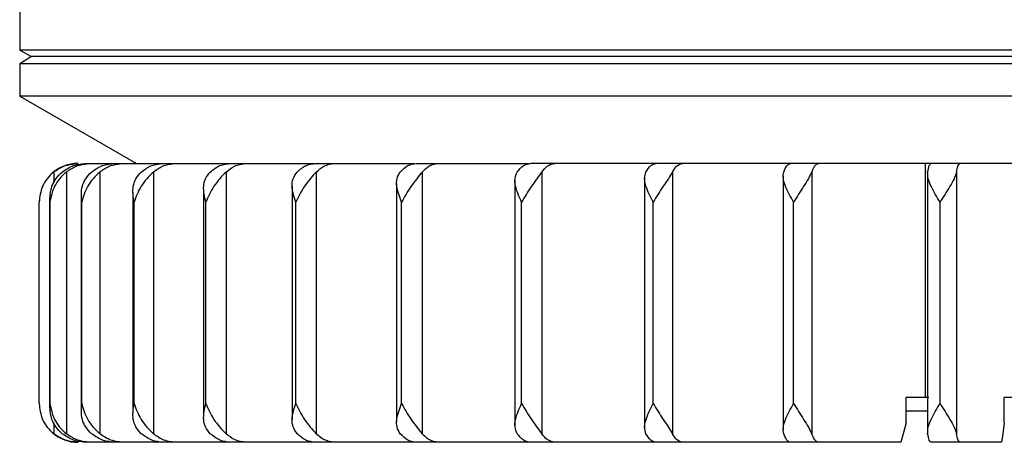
# Model space of a CAD drawing. Header units: millimetres. Extents: x -70 to 195, y 0 to 300.
# Tile 1 of 9: x 85 to 135, y 82 to 104. Entities that reach past the tile are written whole.
import ezdxf

# ---------------------------------------------------------------- set-up
doc = ezdxf.new("R2010")
doc.units = ezdxf.units.MM

msp = doc.modelspace()

# ---------------------------------------------------------------- linework, layer by layer
at = {"color": 7, "linetype": 'Continuous', "lineweight": 25}
for p, q in [((84.573, 105.631), (84.573, 102.49)), ((84.573, 102.49), (85.173, 102.169)), ((194.573, 102.49), (84.573, 102.49)), ((85.173, 102.169), (84.573, 101.796)), ((84.573, 101.796), (84.573, 100.133)), ((194.573, 101.796), (84.573, 101.796)), ((193.973, 102.169), (85.173, 102.169)), ((84.573, 100.133), (90.573, 96.669)), ((194.573, 100.133), (84.573, 100.133)), ((86.323, 96.226), (86.323, 95.667)), ((86.972, 96.226), (86.972, 82.762)), ((88.001, 96.669), (95.379, 96.669)), ((88.692, 96.226), (88.692, 82.762)), ((91.447, 96.226), (91.447, 82.762)), ((95.182, 96.226), (95.182, 82.762)), ((95.427, 96.669), (104.869, 96.669)), ((99.821, 96.226), (99.821, 82.762)), ((104.957, 96.669), (110.761, 96.669)), ((105.269, 96.226), (105.269, 82.762)), ((168.315, 96.669), (110.832, 96.669)), ((111.415, 96.226), (111.415, 82.762)), ((118.135, 96.226), (118.135, 82.762)), ((125.291, 96.226), (125.291, 82.762)), ((131.139, 84.619), (131.139, 96.669)), ((131.245, 96.229), (131.245, 82.76)), ((132.738, 96.226), (132.738, 82.762)), ((110.034, 95.779), (110.034, 83.21)), ((116.703, 95.909), (116.703, 83.08)), ((123.821, 96.014), (123.821, 82.974)), ((90.386, 95.17), (90.386, 83.818)), ((94.027, 95.338), (94.027, 83.65)), ((98.58, 95.5), (98.58, 83.489)), ((103.952, 95.639), (103.952, 83.35)), ((85.59, 94.923), (85.573, 94.67)), ((85.573, 84.319), (85.573, 94.669)), ((86.115, 94.832), (86.115, 84.156)), ((86.123, 84.319), (86.123, 94.669)), ((87.73, 95.001), (87.73, 83.988)), ((87.761, 84.319), (87.761, 94.669)), ((90.453, 84.319), (90.453, 94.669)), ((94.146, 84.319), (94.146, 94.669)), ((98.763, 84.319), (98.763, 94.669)), ((104.211, 84.319), (104.211, 94.669)), ((110.379, 84.319), (110.379, 94.669)), ((117.141, 84.319), (117.141, 94.669)), ((124.36, 84.319), (124.36, 94.669)), ((131.888, 84.319), (131.888, 94.669)), ((131.317, 84.619), (130.153, 84.619)), ((130.153, 83.319), (130.153, 84.619)), ((135.194, 83.319), (135.194, 84.619)), ((143.953, 84.619), (135.194, 84.619)), ((131.245, 83.919), (130.153, 83.919)), ((86.323, 83.322), (86.323, 82.762)), ((129.871, 82.319), (88.001, 82.319)), ((135.051, 82.319), (131.431, 82.319))]:
    msp.add_line(p, q, dxfattribs=at)
at = {"color": 7, "linetype": 'Continuous', "lineweight": 25, "flags": 128}
for points in [[(130.153, 83.319), (129.995, 82.759), (129.871, 82.319)], [(135.194, 83.319), (135.114, 82.759), (135.051, 82.319)]]:
    msp.add_lwpolyline(points, dxfattribs=at)
at = {"color": 7, "linetype": 'Continuous', "lineweight": 25}
for centre, start, end in [((87.573, 94.669), 90, 133.2635), ((87.573, 84.319), 229.3467, 270)]:
    msp.add_arc(centre, 2, start, end, dxfattribs=at)
for points, knots in [([(86.323, 96.226), (86.204, 96.115), (85.966, 95.891), (85.655, 95.364), (85.606, 94.947), (85.573, 94.669)], [0, 0, 0, 0, 0.250861, 0.501307, 1, 1, 1, 1]), ([(86.972, 96.226), (86.851, 96.115), (86.61, 95.891), (86.265, 95.364), (86.18, 94.947), (86.123, 94.669)], [0, 0, 0, 0, 0.250861, 0.501307, 1, 1, 1, 1]), ([(86.123, 94.669), (86.131, 94.947), (86.143, 95.364), (86.413, 95.891), (86.643, 96.115), (86.759, 96.226)], [0, 0, 0, 0, 0.498883, 0.749389, 1, 1, 1, 1]), ([(86.323, 96.226), (86.489, 96.34), (86.865, 96.598), (87.322, 96.644), (87.579, 96.669)], [0, 0, 0, 0, 0.43833, 1, 1, 1, 1]), ([(86.759, 96.226), (86.947, 96.354), (87.324, 96.609), (87.775, 96.649), (88.001, 96.669)], [0, 0, 0, 0, 0.5000001, 1, 1, 1, 1]), ([(86.972, 96.226), (87.136, 96.34), (87.508, 96.598), (87.961, 96.644), (88.215, 96.669)], [0, 0, 0, 0, 0.43833, 1, 1, 1, 1]), ([(87.761, 94.669), (87.744, 94.947), (87.719, 95.364), (87.942, 95.891), (88.16, 96.115), (88.269, 96.226)], [0, 0, 0, 0, 0.4988829, 0.7493889, 1, 1, 1, 1]), ([(88.692, 96.226), (88.572, 96.115), (88.333, 95.891), (87.96, 95.364), (87.84, 94.947), (87.761, 94.669)], [0, 0, 0, 0, 0.2508614, 0.5013074, 1, 1, 1, 1]), ([(88.269, 96.226), (88.452, 96.354), (88.817, 96.609), (89.255, 96.649), (89.474, 96.669)], [0, 0, 0, 0, 0.5, 1, 1, 1, 1]), ([(88.692, 96.226), (88.85, 96.34), (89.212, 96.598), (89.65, 96.644), (89.896, 96.669)], [0, 0, 0, 0, 0.43833, 1, 1, 1, 1]), ([(90.453, 94.669), (90.412, 94.947), (90.351, 95.364), (90.522, 95.891), (90.723, 96.115), (90.824, 96.226)], [0, 0, 0, 0, 0.498883, 0.749389, 1, 1, 1, 1]), ([(91.447, 96.226), (91.331, 96.115), (91.099, 95.891), (90.705, 95.364), (90.554, 94.947), (90.453, 94.669)], [0, 0, 0, 0, 0.250861, 0.501307, 1, 1, 1, 1]), ([(90.824, 96.226), (90.997, 96.354), (91.343, 96.609), (91.758, 96.649), (91.966, 96.669)], [0, 0, 0, 0, 0.5, 1, 1, 1, 1]), ([(91.447, 96.226), (91.597, 96.34), (91.94, 96.598), (92.356, 96.644), (92.589, 96.669)], [0, 0, 0, 0, 0.43833, 1, 1, 1, 1]), ([(94.146, 94.669), (94.081, 94.947), (93.984, 95.364), (94.1, 95.891), (94.281, 96.115), (94.371, 96.226)], [0, 0, 0, 0, 0.4988829, 0.7493889, 1, 1, 1, 1]), ([(95.182, 96.226), (95.072, 96.115), (94.851, 95.891), (94.445, 95.364), (94.265, 94.947), (94.146, 94.669)], [0, 0, 0, 0, 0.250861, 0.501307, 1, 1, 1, 1]), ([(94.371, 96.226), (94.531, 96.354), (94.851, 96.609), (95.235, 96.649), (95.427, 96.669)], [0, 0, 0, 0, 0.5, 1, 1, 1, 1]), ([(95.182, 96.226), (95.321, 96.34), (95.638, 96.598), (96.022, 96.644), (96.238, 96.669)], [0, 0, 0, 0, 0.43833, 1, 1, 1, 1]), ([(98.763, 94.669), (98.676, 94.947), (98.545, 95.364), (98.605, 95.891), (98.761, 96.115), (98.839, 96.226)], [0, 0, 0, 0, 0.498883, 0.749389, 1, 1, 1, 1]), ([(99.821, 96.226), (99.719, 96.115), (99.514, 95.891), (99.104, 95.364), (98.899, 94.947), (98.763, 94.669)], [0, 0, 0, 0, 0.250861, 0.501307, 1, 1, 1, 1]), ([(98.839, 96.226), (98.982, 96.354), (99.27, 96.609), (99.615, 96.649), (99.787, 96.669)], [0, 0, 0, 0, 0.5, 1, 1, 1, 1]), ([(99.821, 96.226), (99.946, 96.34), (100.23, 96.598), (100.576, 96.644), (100.77, 96.669)], [0, 0, 0, 0, 0.43833, 1, 1, 1, 1]), ([(104.211, 94.669), (104.104, 94.947), (103.942, 95.364), (103.943, 95.891), (104.071, 96.115), (104.135, 96.226)], [0, 0, 0, 0, 0.4988829, 0.7493889, 1, 1, 1, 1]), ([(104.135, 96.226), (104.26, 96.354), (104.509, 96.609), (104.808, 96.649), (104.957, 96.669)], [0, 0, 0, 0, 0.5, 1, 1, 1, 1]), ([(105.269, 96.226), (105.177, 96.115), (104.992, 95.891), (104.587, 95.364), (104.361, 94.947), (104.211, 94.669)], [0, 0, 0, 0, 0.250861, 0.501307, 1, 1, 1, 1]), ([(105.269, 96.226), (105.377, 96.34), (105.624, 96.598), (105.923, 96.644), (106.091, 96.669)], [0, 0, 0, 0, 0.43833, 1, 1, 1, 1]), ([(110.379, 94.669), (110.253, 94.947), (110.064, 95.364), (110.007, 95.891), (110.105, 96.115), (110.153, 96.226)], [0, 0, 0, 0, 0.498883, 0.749389, 1, 1, 1, 1]), ([(110.153, 96.226), (110.256, 96.354), (110.462, 96.609), (110.709, 96.649), (110.832, 96.669)], [0, 0, 0, 0, 0.5, 1, 1, 1, 1]), ([(111.415, 96.226), (111.335, 96.115), (111.175, 95.891), (110.782, 95.364), (110.54, 94.947), (110.379, 94.669)], [0, 0, 0, 0, 0.2508611, 0.5013073, 1, 1, 1, 1]), ([(111.415, 96.226), (111.505, 96.34), (111.708, 96.598), (111.955, 96.644), (112.094, 96.669)], [0, 0, 0, 0, 0.43833, 1, 1, 1, 1]), ([(117.141, 94.669), (116.999, 94.947), (116.787, 95.364), (116.672, 95.891), (116.738, 96.115), (116.77, 96.226)], [0, 0, 0, 0, 0.4988829, 0.7493889, 1, 1, 1, 1]), ([(116.77, 96.226), (116.849, 96.354), (117.007, 96.609), (117.197, 96.649), (117.292, 96.669)], [0, 0, 0, 0, 0.5, 1, 1, 1, 1]), ([(118.135, 96.226), (118.068, 96.115), (117.935, 95.891), (117.563, 95.364), (117.31, 94.947), (117.141, 94.669)], [0, 0, 0, 0, 0.250861, 0.501307, 1, 1, 1, 1]), ([(118.135, 96.226), (118.203, 96.34), (118.36, 96.598), (118.55, 96.644), (118.656, 96.669)], [0, 0, 0, 0, 0.43833, 1, 1, 1, 1]), ([(124.36, 94.669), (124.205, 94.947), (123.974, 95.364), (123.804, 95.891), (123.836, 96.115), (123.852, 96.226)], [0, 0, 0, 0, 0.498883, 0.749389, 1, 1, 1, 1]), ([(123.852, 96.226), (123.905, 96.354), (124.012, 96.609), (124.141, 96.649), (124.205, 96.669)], [0, 0, 0, 0, 0.5, 1, 1, 1, 1]), ([(125.291, 96.226), (125.239, 96.115), (125.137, 95.891), (124.792, 95.364), (124.533, 94.947), (124.36, 94.669)], [0, 0, 0, 0, 0.250861, 0.501307, 1, 1, 1, 1]), ([(125.291, 96.226), (125.337, 96.34), (125.443, 96.598), (125.572, 96.644), (125.644, 96.669)], [0, 0, 0, 0, 0.43833, 1, 1, 1, 1]), ([(131.253, 96.226), (131.28, 96.354), (131.334, 96.609), (131.399, 96.649), (131.431, 96.669)], [0, 0, 0, 0, 0.5, 1, 1, 1, 1]), ([(131.888, 94.669), (131.724, 94.947), (131.478, 95.364), (131.257, 95.891), (131.254, 96.115), (131.253, 96.226)], [0, 0, 0, 0, 0.498883, 0.749389, 1, 1, 1, 1]), ([(132.738, 96.226), (132.702, 96.115), (132.631, 95.891), (132.322, 95.364), (132.062, 94.947), (131.888, 94.669)], [0, 0, 0, 0, 0.250861, 0.501307, 1, 1, 1, 1]), ([(132.738, 96.226), (132.761, 96.34), (132.815, 96.598), (132.88, 96.644), (132.916, 96.669)], [0, 0, 0, 0, 0.43833, 1, 1, 1, 1]), ([(85.573, 84.319), (85.606, 84.042), (85.655, 83.624), (85.966, 83.097), (86.204, 82.874), (86.323, 82.762)], [0, 0, 0, 0, 0.498883, 0.749389, 1, 1, 1, 1]), ([(86.759, 82.762), (86.643, 82.874), (86.413, 83.098), (86.143, 83.625), (86.131, 84.042), (86.123, 84.319)], [0, 0, 0, 0, 0.250861, 0.501307, 1, 1, 1, 1]), ([(86.123, 84.319), (86.18, 84.042), (86.265, 83.624), (86.61, 83.097), (86.852, 82.874), (86.972, 82.762)], [0, 0, 0, 0, 0.498883, 0.749389, 1, 1, 1, 1]), ([(88.269, 82.762), (88.16, 82.874), (87.942, 83.098), (87.719, 83.625), (87.744, 84.042), (87.761, 84.319)], [0, 0, 0, 0, 0.2508614, 0.5013074, 1, 1, 1, 1]), ([(87.761, 84.319), (87.84, 84.042), (87.96, 83.624), (88.333, 83.097), (88.572, 82.874), (88.692, 82.762)], [0, 0, 0, 0, 0.498883, 0.749389, 1, 1, 1, 1]), ([(90.824, 82.762), (90.723, 82.874), (90.522, 83.098), (90.351, 83.625), (90.412, 84.042), (90.453, 84.319)], [0, 0, 0, 0, 0.250861, 0.501307, 1, 1, 1, 1]), ([(90.453, 84.319), (90.554, 84.042), (90.705, 83.624), (91.099, 83.097), (91.331, 82.874), (91.447, 82.762)], [0, 0, 0, 0, 0.4988829, 0.7493889, 1, 1, 1, 1]), ([(94.371, 82.762), (94.281, 82.874), (94.1, 83.098), (93.984, 83.625), (94.081, 84.042), (94.146, 84.319)], [0, 0, 0, 0, 0.250861, 0.501307, 1, 1, 1, 1]), ([(94.146, 84.319), (94.265, 84.042), (94.445, 83.624), (94.851, 83.097), (95.072, 82.874), (95.182, 82.762)], [0, 0, 0, 0, 0.498883, 0.749389, 1, 1, 1, 1]), ([(98.839, 82.762), (98.761, 82.874), (98.605, 83.098), (98.546, 83.625), (98.676, 84.042), (98.763, 84.319)], [0, 0, 0, 0, 0.250861, 0.501307, 1, 1, 1, 1]), ([(98.763, 84.319), (98.899, 84.042), (99.104, 83.624), (99.514, 83.097), (99.719, 82.874), (99.821, 82.762)], [0, 0, 0, 0, 0.498883, 0.749389, 1, 1, 1, 1]), ([(104.135, 82.762), (104.071, 82.874), (103.943, 83.098), (103.942, 83.625), (104.104, 84.042), (104.211, 84.319)], [0, 0, 0, 0, 0.250861, 0.501307, 1, 1, 1, 1]), ([(104.211, 84.319), (104.361, 84.042), (104.587, 83.624), (104.993, 83.097), (105.177, 82.874), (105.269, 82.762)], [0, 0, 0, 0, 0.498883, 0.749389, 1, 1, 1, 1]), ([(110.153, 82.762), (110.104, 82.874), (110.007, 83.098), (110.064, 83.625), (110.253, 84.042), (110.379, 84.319)], [0, 0, 0, 0, 0.250861, 0.501307, 1, 1, 1, 1]), ([(110.379, 84.319), (110.54, 84.042), (110.782, 83.624), (111.175, 83.097), (111.335, 82.874), (111.415, 82.762)], [0, 0, 0, 0, 0.498883, 0.749389, 1, 1, 1, 1]), ([(116.77, 82.762), (116.738, 82.874), (116.672, 83.098), (116.787, 83.625), (117, 84.042), (117.141, 84.319)], [0, 0, 0, 0, 0.250861, 0.501307, 1, 1, 1, 1]), ([(117.141, 84.319), (117.31, 84.042), (117.563, 83.624), (117.936, 83.097), (118.068, 82.874), (118.135, 82.762)], [0, 0, 0, 0, 0.498883, 0.749389, 1, 1, 1, 1]), ([(123.852, 82.762), (123.836, 82.874), (123.804, 83.098), (123.974, 83.625), (124.206, 84.042), (124.36, 84.319)], [0, 0, 0, 0, 0.2508614, 0.5013074, 1, 1, 1, 1]), ([(124.36, 84.319), (124.533, 84.042), (124.792, 83.624), (125.137, 83.097), (125.239, 82.874), (125.291, 82.762)], [0, 0, 0, 0, 0.498883, 0.749389, 1, 1, 1, 1]), ([(131.253, 82.762), (131.254, 82.874), (131.257, 83.098), (131.478, 83.625), (131.724, 84.042), (131.888, 84.319)], [0, 0, 0, 0, 0.250861, 0.501307, 1, 1, 1, 1]), ([(131.888, 84.319), (132.062, 84.042), (132.322, 83.624), (132.632, 83.097), (132.702, 82.874), (132.738, 82.762)], [0, 0, 0, 0, 0.498883, 0.749389, 1, 1, 1, 1]), ([(87.579, 82.319), (87.322, 82.345), (86.865, 82.39), (86.489, 82.649), (86.323, 82.762)], [0, 0, 0, 0, 0.56167, 1, 1, 1, 1]), ([(88.001, 82.319), (87.776, 82.339), (87.324, 82.379), (86.947, 82.635), (86.759, 82.762)], [0, 0, 0, 0, 0.49896, 1, 1, 1, 1]), ([(88.215, 82.319), (87.961, 82.345), (87.508, 82.39), (87.136, 82.649), (86.972, 82.762)], [0, 0, 0, 0, 0.56167, 1, 1, 1, 1]), ([(89.474, 82.319), (89.255, 82.339), (88.817, 82.379), (88.452, 82.635), (88.269, 82.762)], [0, 0, 0, 0, 0.49896, 1, 1, 1, 1]), ([(89.896, 82.319), (89.65, 82.345), (89.212, 82.39), (88.85, 82.649), (88.692, 82.762)], [0, 0, 0, 0, 0.56167, 1, 1, 1, 1]), ([(91.966, 82.319), (91.759, 82.339), (91.344, 82.379), (90.997, 82.635), (90.824, 82.762)], [0, 0, 0, 0, 0.49896, 1, 1, 1, 1]), ([(92.589, 82.319), (92.356, 82.345), (91.94, 82.39), (91.597, 82.649), (91.447, 82.762)], [0, 0, 0, 0, 0.56167, 1, 1, 1, 1]), ([(95.427, 82.319), (95.236, 82.339), (94.852, 82.379), (94.532, 82.635), (94.371, 82.762)], [0, 0, 0, 0, 0.49896, 1, 1, 1, 1]), ([(96.238, 82.319), (96.022, 82.345), (95.638, 82.39), (95.321, 82.649), (95.182, 82.762)], [0, 0, 0, 0, 0.56167, 1, 1, 1, 1]), ([(99.787, 82.319), (99.615, 82.339), (99.27, 82.379), (98.983, 82.635), (98.839, 82.762)], [0, 0, 0, 0, 0.4989603, 1, 1, 1, 1]), ([(100.77, 82.319), (100.576, 82.345), (100.23, 82.39), (99.946, 82.649), (99.821, 82.762)], [0, 0, 0, 0, 0.56167, 1, 1, 1, 1]), ([(104.957, 82.319), (104.808, 82.339), (104.509, 82.379), (104.26, 82.635), (104.135, 82.762)], [0, 0, 0, 0, 0.49896, 1, 1, 1, 1]), ([(106.091, 82.319), (105.923, 82.345), (105.624, 82.39), (105.377, 82.649), (105.269, 82.762)], [0, 0, 0, 0, 0.56167, 1, 1, 1, 1]), ([(110.832, 82.319), (110.709, 82.339), (110.462, 82.379), (110.256, 82.635), (110.153, 82.762)], [0, 0, 0, 0, 0.49896, 1, 1, 1, 1]), ([(112.094, 82.319), (111.955, 82.345), (111.708, 82.39), (111.505, 82.649), (111.415, 82.762)], [0, 0, 0, 0, 0.56167, 1, 1, 1, 1]), ([(117.292, 82.319), (117.197, 82.339), (117.008, 82.379), (116.85, 82.635), (116.77, 82.762)], [0, 0, 0, 0, 0.49896, 1, 1, 1, 1]), ([(118.656, 82.319), (118.55, 82.345), (118.36, 82.39), (118.203, 82.649), (118.135, 82.762)], [0, 0, 0, 0, 0.56167, 1, 1, 1, 1]), ([(124.205, 82.319), (124.141, 82.339), (124.012, 82.379), (123.905, 82.635), (123.852, 82.762)], [0, 0, 0, 0, 0.49896, 1, 1, 1, 1]), ([(125.644, 82.319), (125.572, 82.345), (125.443, 82.39), (125.337, 82.649), (125.291, 82.762)], [0, 0, 0, 0, 0.56167, 1, 1, 1, 1]), ([(131.431, 82.319), (131.399, 82.339), (131.334, 82.379), (131.28, 82.635), (131.253, 82.762)], [0, 0, 0, 0, 0.49896, 1, 1, 1, 1]), ([(132.916, 82.319), (132.88, 82.345), (132.815, 82.39), (132.761, 82.649), (132.738, 82.762)], [0, 0, 0, 0, 0.56167, 1, 1, 1, 1])]:
    msp.add_open_spline(points, degree=3, knots=knots, dxfattribs=at)

doc.saveas('drawing.dxf')
